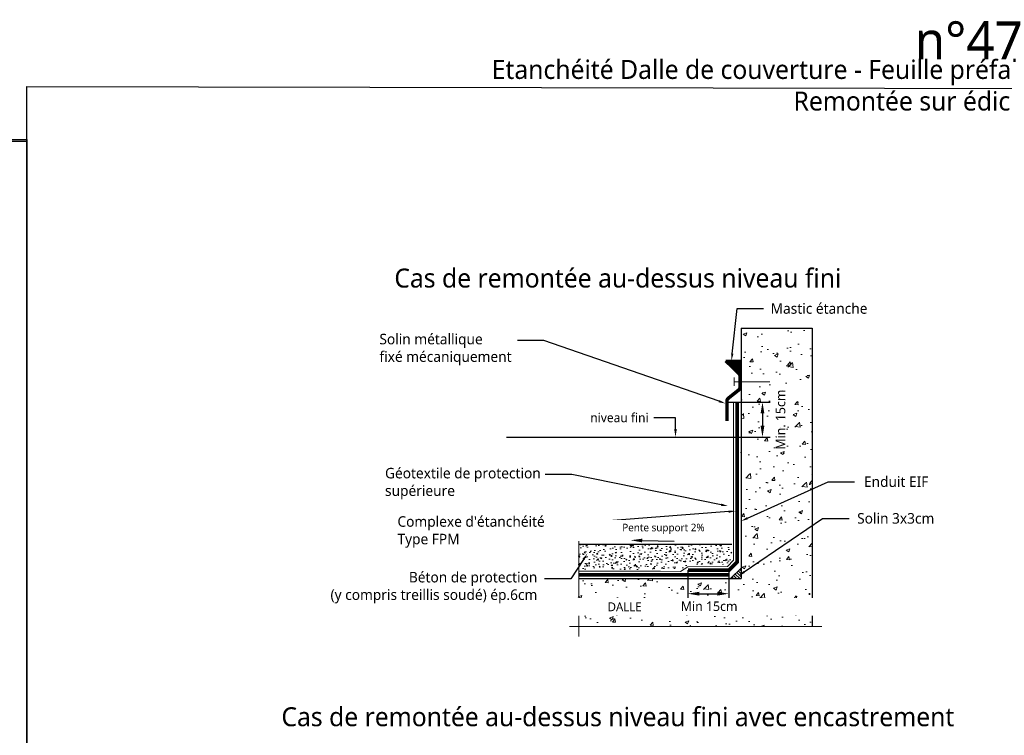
# Model space of a CAD drawing. Header units: millimetres. Extents: x -3314 to 21255525, y -15000 to 1735000.
# Tile 65 of 108: x 23007 to 23267, y 11792 to 11981. Entities that reach past the tile are written whole.
import ezdxf
from ezdxf import colors
from ezdxf.entities.mleader import LeaderData, LeaderLine
from ezdxf.math import Vec2, Vec3

# ---------------------------------------------------------------- set-up
doc = ezdxf.new("R2010")
doc.units = ezdxf.units.MM
doc.linetypes.add('CONTINU', pattern=[0])
for name, color, linetype, lineweight in [('Dessin_AXE', 8, 'Continuous', 5), ('Dessin_HACHURES', 253, 'Continuous', 9), ('SYSTEME_FPM_Enduit EIF', 6, 'Continuous', 9), ("SYSTEME_FPM_Feuille Bitume + enduit d'imperméabilisation", 4, 'Continuous', 9), ('SYSTEME_FPM_GEOTEXTILE de protection', 3, 'ISOLATION', 5)]:
    doc.layers.add(name, color=color, linetype=linetype, lineweight=lineweight)
for name, color, linetype in [('Dessin_COTATIONS', 7, 'Continuous'), ('Dessin_TEXTES', 7, 'CONTINU'), ('L1', 7, 'Continuous'), ('Matériel_Feuillard-Solin', 40, 'Continuous'), ('Matériel_Resine', 230, 'Continuous')]:
    doc.layers.add(name, color=color, linetype=linetype)
doc.layers.add('GEN-_-FMULT', color=210, linetype='Continuous', plot=False)
doc.styles.add('Arial', font='segoeui.ttf')
doc.styles.add('SGP_SGP-SGP-SGP-SGP', font='segoeui.ttf')
doc.styles.add('SGP_txt-moyen', font='segoeui.ttf')
doc.styles.add('txt-moyen', font='segoeui.ttf')
doc.linetypes.add('ISOLATION', pattern='A,0.0001,-0.1,[134,ltypeshp.shx,S=0.1,R=0,X=-0.1,Y=0],-0.2,[134,ltypeshp.shx,S=0.1,R=180,X=0.1,Y=0],-0.1', length=0.4001)
doc.dimstyles.new('1000F2', dxfattribs={"dimscale": 10, "dimtxt": 0.25, "dimasz": 0.3, "dimexe": 0.2, "dimexo": 0, "dimgap": 0.1, "dimtad": 1, "dimzin": 0, "dimdsep": 46, "dimtxsty": 'txt-moyen', "dimcen": 0.1, "dimclrd": 256, "dimclre": 256, "dimclrt": 256, "dimazin": 0, "dimtfac": 1, "dimtmove": 2, "dimatfit": 3, "dimfxl": 1, "dimtolj": 1, "dimtzin": 0, "dimlwd": -1, "dimlwe": -1, "dimarcsym": 0})

# ---------------------------------------------------------------- blocks, each defined once
blk = doc.blocks.new('*D4')
at = {"layer": 'Defpoints', "color": 0, "transparency": 16777216}
for p in [(23193.84, 11879.66), (23197.28, 11870.41), (23202.92, 11870.41)]:
    blk.add_point(p, dxfattribs=at)
at = {"layer": 'Dessin_COTATIONS', "transparency": 16777216}
for p, q in [((23193.84, 11879.66), (23204.92, 11879.66)), ((23202.92, 11876.66), (23202.92, 11873.41)), ((23197.28, 11870.41), (23204.92, 11870.41))]:
    blk.add_line(p, q, dxfattribs=at)
for points in [[(23203.42, 11876.66), (23202.42, 11876.66), (23202.92, 11879.66)], [(23202.42, 11873.41), (23203.42, 11873.41), (23202.92, 11870.41)]]:
    blk.add_solid(points, dxfattribs=at)
at = {"layer": 'Dessin_COTATIONS', "transparency": 16777216, "insert": (23207.7, 11875.04), "char_height": 2.5, "attachment_point": 5, "rotation": 90, "style": 'txt-moyen'}
blk.add_mtext('\\A1;Min. 15cm', dxfattribs=at)
blk = doc.blocks.new('*D94')
at = {"layer": 'Defpoints', "color": 0, "transparency": 16777216}
for p in [(23183.25, 11835.29), (23194.05, 11835.29), (23194.05, 11829.09)]:
    blk.add_point(p, dxfattribs=at)
at = {"layer": 'Dessin_COTATIONS', "transparency": 16777216}
for p, q in [((23183.25, 11835.29), (23183.25, 11827.09)), ((23194.05, 11835.29), (23194.05, 11827.09)), ((23186.25, 11829.09), (23191.05, 11829.09))]:
    blk.add_line(p, q, dxfattribs=at)
for points in [[(23186.25, 11829.59), (23186.25, 11828.59), (23183.25, 11829.09)], [(23191.05, 11828.59), (23191.05, 11829.59), (23194.05, 11829.09)]]:
    blk.add_solid(points, dxfattribs=at)
at = {"layer": 'Dessin_COTATIONS', "transparency": 16777216, "insert": (23188.85, 11825.77), "char_height": 2.5, "attachment_point": 5, "style": 'txt-moyen'}
blk.add_mtext('\\A1;Min 15cm', dxfattribs=at)

msp = doc.modelspace()

# ---------------------------------------------------------------- hatches: boundary and pattern name
at = {"layer": 'Dessin_HACHURES', "linetype": 'ByBlock'}
h = msp.add_hatch(dxfattribs=at)
h.set_pattern_fill('AR-CONC', color=256, scale=1.38757)
h.set_pattern_definition([(50, (53912.2925, -371028.202), (9.95249041, -0.87073009), [1.04067784, -11.4474563]), (355, (53912.292, -371028.202), (-1.92527252, 10.43719584), [0.83254228, -9.15796503]), (100.4514445, (53913.122, -371028.274), (8.02721786, 9.56646565), [0.88444007, -9.72884082]), (46.1842, (53912.292, -371025.427), (14.80872543, -2.29669664), [1.56101677, -17.17118443]), (96.6356355, (53913.527, -371025.618), (12.96909305, 13.51658194), [1.32666086, -14.59326945]), (351.184164, (53912.292, -371025.427), (12.96909304, 13.51658193), [1.2488134, -13.73694756]), (21, (53913.68, -371026.1205), (8.28250592, -5.58662079), [1.04067784, -11.4474563]), (326, (53913.68, -371026.121), (3.37617167, 10.0619678), [0.83254228, -9.15796503]), (71.4514447, (53914.37, -371026.586), (11.6586775, 4.475347), [0.88444005, -9.72884082]), (37.5, (53912.2925, -371028.202), (0.16872656, 4.619136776), [0, -9.04695939, 0, -9.29672208, 0, -9.19265429]), (7.5, (53912.2925, -371028.202), (3.65027519, 5.4727404), [0, -5.300519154, 0, -8.838823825, 0, -3.50361541]), (327.5, (53909.198, -371028.202), (7.40716243, -0.312964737), [0, -3.46892615, 0, -10.82304958, 0, -14.36135425]), (317.5, (53907.8106, -371028.202), (8.09211901, 1.38902716), [0, -4.50960399, 0, -7.18761498, 0, -10.19864288])])
h.paths.add_polyline_path([(23216.057, 11899.2042), (23197.2778, 11899.2042), (23197.2778, 11836.872), (23216.057, 11844.4677)])
h.paths.add_polyline_path([(23216.057, 11844.4677), (23197.2778, 11836.872), (23197.2778, 11833.0837), (23154.488, 11833.0837), (23154.488, 11830.1025), (23155.9176, 11829.5822), (23153.0584, 11828.5415), (23154.488, 11828.0212), (23154.488, 11820.4511), (23175.6346, 11820.4511), (23176.2128, 11818.8627), (23177.3691, 11822.0396), (23177.9472, 11820.4511), (23216.057, 11820.4511)])
h.paths.add_polyline_path([(23179.2128, 11823.6083), (23190.6055, 11823.6083), (23190.6055, 11828.3739), (23179.2128, 11828.3739)], flags=16)
h = msp.add_hatch(dxfattribs=at)
h.set_pattern_fill('AR-CONC', color=256, scale=0.462523)
h.set_pattern_definition([(50, (53649.7158, -367379.8913), (3.317496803, -0.290243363), [0.346892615, -3.815818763]), (355, (53649.7158, -367379.8913), (-0.641757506, 3.47906528), [0.277514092, -3.05265501]), (100.4514445, (53649.9923, -367379.9154), (2.675739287, 3.188821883), [0.294813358, -3.24294694]), (46.1842, (53649.716, -367378.9662), (4.93624181, -0.76556555), [0.52033892, -5.723728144]), (96.6356355, (53650.127, -367379.03), (4.32303102, 4.505527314), [0.44222029, -4.86442315]), (351.184164, (53649.716, -367378.966), (4.323031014, 4.50552731), [0.41627114, -4.57898252]), (21, (53650.1783, -367379.1975), (2.760835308, -1.86220693), [0.346892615, -3.815818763]), (326, (53650.1783, -367379.1975), (1.125390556, 3.35398927), [0.277514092, -3.05265501]), (71.4514447, (53650.4084, -367379.3527), (3.88622583, 1.491782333), [0.29481335, -3.24294694]), (37.5, (53649.7158, -367379.8913), (0.0562421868, 1.5397122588), [0, -3.015653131, 0, -3.098907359, 0, -3.064218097]), (7.5, (53649.7158, -367379.8913), (1.216758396, 1.8242468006), [0, -1.766839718, 0, -2.946274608, 0, -1.167871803]), (327.5, (53648.6844, -367379.8913), (2.469054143, -0.104321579), [0, -1.156308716, 0, -3.607683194, 0, -4.787118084]), (317.5, (53648.2219, -367379.8913), (2.697373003, 0.463009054), [0, -1.503201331, 0, -2.39587166, 0, -3.399547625])])
h.paths.add_polyline_path([(23163.4447, 11842.0668), (23154.488, 11842.0668), (23154.488, 11835.4812), (23180.1481, 11835.454)])
edge = h.paths.add_edge_path()
edge.add_line((23178.7283, 11842.0668), (23163.4447, 11842.0668))
edge.add_line((23163.4447, 11842.0668), (23180.1481, 11835.454))
edge.add_line((23180.1481, 11835.454), (23181.0356, 11835.4901))
edge.add_line((23181.0356, 11835.4901), (23183.5992, 11836.8107))
edge.add_arc((23188.5698, 11927.5103), 90.8357, 266.863193, 273.136807)
edge.add_line((23193.5403, 11836.8107), (23178.7283, 11842.0668))
h.paths.add_polyline_path([(23194.7948, 11842.0668), (23178.7283, 11842.0668), (23193.5403, 11836.8107), (23194.8948, 11838.0668)])
h = msp.add_hatch(dxfattribs=at)
h.set_pattern_fill('ANSI31', color=253, scale=4.625235, angle=90)
h.set_pattern_definition([(135, (53662.9799, -367385.6671), (-0.4088168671, -0.4088168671), [])])
h.paths.add_polyline_path([(23197.2778, 11835.8588), (23194.5027, 11833.0837), (23197.2778, 11833.0837)])
at = {"layer": 'Matériel_Resine', "linetype": 'ByBlock'}
h = msp.add_hatch(dxfattribs=at)
h.set_pattern_fill('ANSI32', color=256, scale=0.925047)
h.set_pattern_definition([(45, (53912.29247, -371028.20187), (-0.24529012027, 0.24529012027), []), (45, (53912.456, -371028.20187), (-0.24529012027, 0.24529012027), [])])
h.paths.add_polyline_path([(23197.2778, 11890.6068), (23193.2268, 11890.6068), (23196.7153, 11887.1713, -0.20090121), (23196.9913, 11886.5122), (23196.9913, 11885.0486), (23197.2778, 11885.0486)])

# ---------------------------------------------------------------- linework, layer by layer
at = {"layer": 'Defpoints', "linetype": 'Continuous'}
for points in [[(23008.7541, 11962.9656), (23506.7541, 11961.9656), (23506.7541, 11696.9656), (23008.7541, 11697.9656)], [(23008.7541, 11962.9656), (23506.7541, 11961.9656), (23506.7541, 11696.9656), (23008.7541, 11697.9656)], [(22664.7541, 11948.9656), (23008.7541, 11948.9656), (23008.7541, 11696.9656), (22664.7541, 11696.9656)], [(22664.7541, 11948.5279), (23008.7541, 11948.5279), (23008.7541, 11696.5279), (22664.7541, 11696.5279)], [(22664.7541, 11948.5279), (23008.7541, 11948.5279), (23008.7541, 11696.5279), (22664.7541, 11696.5279)]]:
    msp.add_lwpolyline(points, close=True, dxfattribs=at)
at = {"layer": 'Dessin_AXE'}
for p, q in [((23154.488, 11842.9919), (23154.488, 11817.7706)), ((23218.5515, 11820.4511), (23151.9875, 11820.4511))]:
    msp.add_line(p, q, dxfattribs=at)
at = {"layer": 'Dessin_HACHURES', "color": 253, "linetype": 'ByBlock'}
msp.add_lwpolyline([(23197.2778, 11835.8588), (23194.5027, 11833.0837), (23197.2778, 11833.0837)], close=True, dxfattribs=at)
at = {"layer": 'L1'}
for p, q in [((23197.2778, 11899.2042), (23216.057, 11899.2042)), ((23197.2778, 11899.2042), (23197.2778, 11833.0837)), ((23216.057, 11899.2042), (23216.057, 11820.4511)), ((23135.359, 11870.4109), (23197.2778, 11870.4109)), ((23194.7948, 11842.0668), (23154.488, 11842.0668)), ((23154.488, 11833.0837), (23197.2778, 11833.0837))]:
    msp.add_line(p, q, dxfattribs=at)
at = {"layer": 'Matériel_Feuillard-Solin', "linetype": 'CONTINU', "const_width": 0.925}
msp.add_lwpolyline([(23193.5426, 11874.638), (23193.5426, 11879.9467, -0.22840627), (23193.8913, 11880.6703), (23196.6425, 11882.8615, 0.22840627), (23196.9913, 11883.5851), (23196.9913, 11886.5122, 0.20090121), (23196.7153, 11887.1713), (23193.2268, 11890.6068)], format="xyb", dxfattribs=at)
at = {"layer": 'Matériel_Feuillard-Solin', "linetype": 'CONTINU', "const_width": 0.2775}
for points in [[(23195.4354, 11886.1722), (23195.4354, 11883.9251)], [(23195.4354, 11885.0486), (23204.9477, 11885.0486)]]:
    msp.add_lwpolyline(points, dxfattribs=at)
at = {"layer": 'Matériel_Resine', "linetype": 'ByBlock'}
msp.add_line((23197.2778, 11890.6068), (23193.2268, 11890.6068), dxfattribs=at)
at = {"layer": 'SYSTEME_FPM_Enduit EIF', "ltscale": 0.1, "const_width": 0.2}
msp.add_lwpolyline([(23197.2778, 11879.6614), (23197.2778, 11835.8588), (23194.5027, 11833.0837), (23154.488, 11833.0837)], dxfattribs=at)
at = {"layer": "SYSTEME_FPM_Feuille Bitume + enduit d'imperméabilisation", "ltscale": 0.1, "const_width": 1}
for points in [[(23196.2371, 11879.6614), (23196.2371, 11837.4839), (23194.0478, 11835.2945), (23183.2474, 11835.2945)], [(23194.0884, 11834.0952), (23194.0884, 11834.0952), (23194.0884, 11834.0952), (23154.488, 11834.0952)]]:
    msp.add_lwpolyline(points, dxfattribs=at)
at = {"layer": 'SYSTEME_FPM_GEOTEXTILE de protection', "flags": 128}
for points in [[(23195.2778, 11879.6614), (23195.2978, 11837.8988), (23193.6742, 11836.2352), (23183.258, 11836.1952)], [(23183.258, 11836.1952), (23181.3171, 11834.9781), (23176.0336, 11835.0145), (23154.4474, 11835.0145)]]:
    msp.add_lwpolyline(points, dxfattribs=at)

# ---------------------------------------------------------------- texts
at = {"layer": 'Dessin_TEXTES', "style": 'Arial'}
msp.add_text('n°47', height=10, dxfattribs=at).set_placement((23243.08, 11970.17))
at = {"layer": 'Dessin_TEXTES', "char_height": 5, "width": 406, "attachment_point": 2, "style": 'Arial'}
for s, insert in [('Cas de remontée au-dessus niveau fini', (23164.7541, 11914.9047)), ('Cas de remontée au-dessus niveau fini avec encastrement', (23164.7541, 11799.1104))]:
    msp.add_mtext(s, dxfattribs=dict(at, insert=insert))
at = {"layer": 'GEN-_-FMULT', "insert": (23264.7541, 11969.9655), "char_height": 5, "width": 406, "attachment_point": 2, "style": 'Arial'}
msp.add_mtext('Etanchéité Dalle de couverture - Feuille préfabriquée bitumineuse monocouche (F.P.M.) \\PRemontée sur édicule en extrémité', dxfattribs=at)

# ---------------------------------------------------------------- dimensions: what is measured, and where the dimension line sits
at = {"layer": 'Dessin_COTATIONS'}
dim = msp.add_linear_dim(base=(23202.9214, 11870.4109), p1=(23193.8449, 11879.6614), p2=(23197.2778, 11870.4109), angle=90, text='Min. 15cm', dimstyle='1000F2', override={"dimtad": 2}, dxfattribs=at)
dim.commit()
dim.dimension.update_dxf_attribs({"geometry": '*D4', "text_midpoint": (23207.6977, 11875.0361)})
dim = msp.add_linear_dim(base=(23194.0478, 11829.0945), p1=(23183.2474, 11835.2945), p2=(23194.0478, 11835.2945), text='Min 15cm', dimstyle='1000F2', override={"dimtad": 2, "dimtxsty": 'txt-moyen', "dimtfill": 0, "dimtfillclr": 0}, dxfattribs=at)
dim.commit()
dim.dimension.update_dxf_attribs({"geometry": '*D94', "text_midpoint": (23188.8476, 11825.7658), "dimtype": 160})

# ---------------------------------------------------------------- leaders
at = {"layer": 'Dessin_TEXTES'}
ml = msp.add_multileader_mtext('Standard', dxfattribs=at)
ml.set_content('{\\C256;Mastic étanche}', color=170, style='SGP_txt-moyen')
ml.set_leader_properties()
ml.build(insert=Vec2(0, 0))
ml.multileader.update_dxf_attribs({"dogleg_length": 0.0754, "arrow_head_size": 1.8501})
ctx = ml.context
ctx.base_point, ctx.char_height, ctx.arrow_head_size, ctx.landing_gap_size, ctx.plane_origin = Vec3(23203.2177, 11904.3492), 2.775141, 1.8501, 1.8501, Vec3(23250.671, 11876.2962)
notes = []
notes.append((ctx, [(0, (1, 1, 0), (23196.2423, 11904.3497), (1, 0), 6.9753, [(0, [(23194.7463, 11890.6068)], 0, [])])]))
ctx.mtext.insert, ctx.mtext.flow_direction = Vec3(23205.0678, 11905.7595), 5
ml = msp.add_multileader_mtext('Standard', dxfattribs=at)
ml.set_content('{\\C256;Solin métallique \\Pfixé mécaniquement}', color=170, style='SGP_txt-moyen')
ml.set_leader_properties()
ml.build(insert=Vec2(0, 0))
ml.multileader.update_dxf_attribs({"dogleg_length": 0.0754, "arrow_head_size": 1.8501})
ctx = ml.context
ctx.base_point, ctx.char_height, ctx.arrow_head_size, ctx.landing_gap_size, ctx.plane_origin = Vec3(23099.9875, 11895.9165), 2.775141, 1.8501, 1.8501, Vec3(23189.5792, 11876.2962)
notes.append((ctx, [(0, (1, 1, 0), (23145.2607, 11895.9174), (-1, 0), 6.9753, [(0, [(23193.1974, 11879.2933)], 0, [])])]))
ctx.mtext.insert, ctx.mtext.flow_direction = Vec3(23101.8376, 11897.6893), 5
ml = msp.add_multileader_mtext('Standard', dxfattribs=at)
ml.set_content('niveau fini', color=256, style='SGP_SGP-SGP-SGP-SGP')
ml.set_leader_properties()
ml.build(insert=Vec2(0, 0))
ml.multileader.update_dxf_attribs({"text_right_attachment_type": 2, "dogleg_length": 0.0473, "arrow_head_size": 2.1854})
ctx = ml.context
ctx.base_point, ctx.char_height, ctx.arrow_head_size, ctx.landing_gap_size, ctx.plane_origin = Vec3(23154.6592, 11875.5352), 2.428248, 2.1854, 1.3876, Vec3(23180.199, 11870.4109)
ctx.right_attachment, ctx.text_align_type = 2, 2
notes.append((ctx, [(0, (1, 1, 0), (23179.9654, 11875.4718), (-1, 0), 5.7078, [(0, [(23179.9654, 11870.4109)], 0, [])])]))
ctx.mtext.insert, ctx.mtext.alignment, ctx.mtext.flow_direction = Vec3(23172.8701, 11876.7746), 3, 5
ml = msp.add_multileader_mtext('Standard', dxfattribs=at)
ml.set_content('{\\C256;Géotextile de protection\\Psupérieure}', color=170, style='SGP_txt-moyen')
ml.set_leader_properties()
ml.build(insert=Vec2(0, 0))
ml.multileader.update_dxf_attribs({"dogleg_length": 0.0754, "arrow_head_size": 1.8501})
ctx = ml.context
ctx.base_point, ctx.char_height, ctx.arrow_head_size, ctx.landing_gap_size, ctx.plane_origin = Vec3(23101.4631, 11860.5297), 2.775141, 1.8501, 1.8501, Vec3(23184.6448, 11851.756)
notes.append((ctx, [(0, (1, 1, 0), (23152.5752, 11860.5306), (-1, 0), 6.9753, [(0, [(23193.8449, 11852.2198)], 0, [])])]))
ctx.mtext.insert, ctx.mtext.flow_direction = Vec3(23103.3131, 11862.3025), 5
ml = msp.add_multileader_mtext('Standard', dxfattribs=at)
ml.set_content('\\C256;Enduit EIF', color=170, style='SGP_txt-moyen')
ml.set_leader_properties()
ml.build(insert=Vec2(0, 0))
ml.multileader.update_dxf_attribs({"dogleg_length": 0.0754, "arrow_head_size": 1.8501})
ctx = ml.context
ctx.base_point, ctx.char_height, ctx.arrow_head_size, ctx.landing_gap_size, ctx.plane_origin = Vec3(23227.2475, 11858.6367), 2.775141, 1.8501, 1.8501, Vec3(23175.8432, 11821.5647)
ctx.text_align_type = 2
notes.append((ctx, [(0, (1, 1, 0), (23220.2722, 11858.6367), (1, 0), 6.9753, [(0, [(23197.2778, 11848.2588)], 0, [])])]))
ctx.mtext.insert, ctx.mtext.alignment, ctx.mtext.flow_direction = Vec3(23246.7003, 11860.0464), 3, 5
ml = msp.add_multileader_mtext('Standard', dxfattribs=at)
ml.set_content("\\C256;Complexe d'étanchéité\\PType FPM", color=170, style='SGP_txt-moyen')
ml.set_leader_properties()
ml.build(insert=Vec2(0, 0))
ml.multileader.update_dxf_attribs({"dogleg_length": 0.0754, "arrow_head_size": 1.8501})
ctx = ml.context
ctx.base_point, ctx.char_height, ctx.arrow_head_size, ctx.landing_gap_size, ctx.plane_origin = Vec3(23104.7487, 11847.7418), 2.775141, 1.8501, 1.8501, Vec3(23183.8014, 11842.6056)
notes.append((ctx, [(0, (1, 1, 0), (23154.3483, 11847.7418), (-1, 0), 6.9753, [(0, [(23195.8468, 11850.8964)], 0, [])])]))
ctx.mtext.insert, ctx.mtext.flow_direction = Vec3(23106.5988, 11849.5359), 5
ml = msp.add_multileader_mtext('Standard', dxfattribs=at)
ml.set_content('{\\C256;Solin 3x3cm}', color=170, style='SGP_txt-moyen')
ml.set_leader_properties()
ml.build(insert=Vec2(0, 0))
ml.multileader.update_dxf_attribs({"dogleg_length": 0.0754, "arrow_head_size": 1.8501})
ctx = ml.context
ctx.base_point, ctx.char_height, ctx.arrow_head_size, ctx.landing_gap_size, ctx.plane_origin = Vec3(23225.7333, 11848.9543), 2.775141, 1.8501, 1.8501, Vec3(23175.1494, 11819.4833)
ctx.text_align_type = 2
notes.append((ctx, [(0, (1, 1, 0), (23218.7784, 11848.9553), (1, 0), 6.9753, [(0, [(23196.584, 11833.7774)], 0, [])])]))
ctx.mtext.insert, ctx.mtext.alignment, ctx.mtext.flow_direction = Vec3(23248.2758, 11850.3665), 3, 5
ml = msp.add_multileader_mtext('Standard', dxfattribs=at)
ml.set_content('{\\C256;Béton de protection \\P(y compris treillis soudé) ép.6cm}', color=170, style='SGP_txt-moyen')
ml.set_leader_properties()
ml.build(insert=Vec2(0, 0))
ml.multileader.update_dxf_attribs({"dogleg_length": 0.0754, "arrow_head_size": 1.8501})
ctx = ml.context
ctx.base_point, ctx.char_height, ctx.arrow_head_size, ctx.landing_gap_size, ctx.plane_origin = Vec3(23086.5581, 11833.049), 2.775141, 1.8501, 1.8501, Vec3(23155.2562, 11840.4025)
ctx.text_align_type = 2
notes.append((ctx, [(0, (1, 1, 0), (23152.3332, 11833.049), (-1, 0), 6.9753, [(0, [(23156.7031, 11839.691)], 0, [])])]))
ctx.mtext.insert, ctx.mtext.alignment, ctx.mtext.flow_direction = Vec3(23143.5078, 11834.8445), 3, 5
for ctx, leaders in notes:
    for number, flags, end, landing, length, lines in leaders:
        leader = LeaderData()
        leader.index, (leader.has_last_leader_line, leader.has_dogleg_vector, leader.attachment_direction) = number, flags
        leader.last_leader_point, leader.dogleg_vector, leader.dogleg_length = Vec3(end), Vec3(landing), length
        for number, points, colour, breaks in lines:
            line = LeaderLine()
            line.index, line.vertices, line.color, line.breaks = number, Vec3.list(points), colors.encode_raw_color(colour), breaks
            leader.lines.append(line)
        ctx.leaders.append(leader)

# ---------------------------------------------------------------- next in the draw order: texts
at = {"layer": 'Dessin_TEXTES', "bg_fill": 2}
for s, insert, char_height, width, attachment_point, style in [('Pente support 2%', (23187.6426, 11844.8921), 2, 50.271961, 9, 'txt-moyen'), ('DALLE', (23166.547, 11825.6274), 2.31262, 189.647417, 5, 'SGP_txt-moyen')]:
    msp.add_mtext(s, dxfattribs=dict(at, insert=insert, char_height=char_height, width=width, attachment_point=attachment_point, style=style))

# ---------------------------------------------------------------- next in the draw order: linework, layer by layer
at = {"layer": 'Defpoints', "linetype": 'Continuous'}
msp.add_lwpolyline([(23008.7541, 11962.9656), (23506.7541, 11961.9656), (23506.7541, 11696.9656), (23008.7541, 11697.9656)], close=True, dxfattribs=at)

# ---------------------------------------------------------------- next in the draw order: leaders
at = {"layer": 'Dessin_TEXTES', "linetype": 'CONTINU', "lineweight": 9}
ml = msp.add_multileader_mtext('Standard', dxfattribs=at)
ml.set_content('', color=256, style='txt-moyen')
ml.set_leader_properties(linetype='ByLayer', lineweight=-1)
ml.build(insert=Vec2(0, 0))
ml.multileader.update_dxf_attribs({"text_left_attachment_type": 6, "text_right_attachment_type": 6, "dogleg_length": 0, "arrow_head_size": 3})
ctx = ml.context
ctx.base_point, ctx.char_height, ctx.arrow_head_size, ctx.landing_gap_size, ctx.plane_origin = Vec3(23179.5952, 11843.4218), 2.5, 3, 0, Vec3(23221.757, 11847.7642)
ctx.left_attachment, ctx.right_attachment = 6, 6
notes = []
notes.append((ctx, [(0, (1, 1, 0), (23179.5952, 11842.9218), (1, 0), 0, [(0, [(23168.1771, 11843.1995)], 0, [])])]))
ctx.mtext.insert, ctx.mtext.flow_direction = Vec3(23179.5952, 11845.9218), 5
for ctx, leaders in notes:
    for number, flags, end, landing, length, lines in leaders:
        leader = LeaderData()
        leader.index, (leader.has_last_leader_line, leader.has_dogleg_vector, leader.attachment_direction) = number, flags
        leader.last_leader_point, leader.dogleg_vector, leader.dogleg_length = Vec3(end), Vec3(landing), length
        for number, points, colour, breaks in lines:
            line = LeaderLine()
            line.index, line.vertices, line.color, line.breaks = number, Vec3.list(points), colors.encode_raw_color(colour), breaks
            leader.lines.append(line)
        ctx.leaders.append(leader)

doc.saveas('drawing.dxf')
